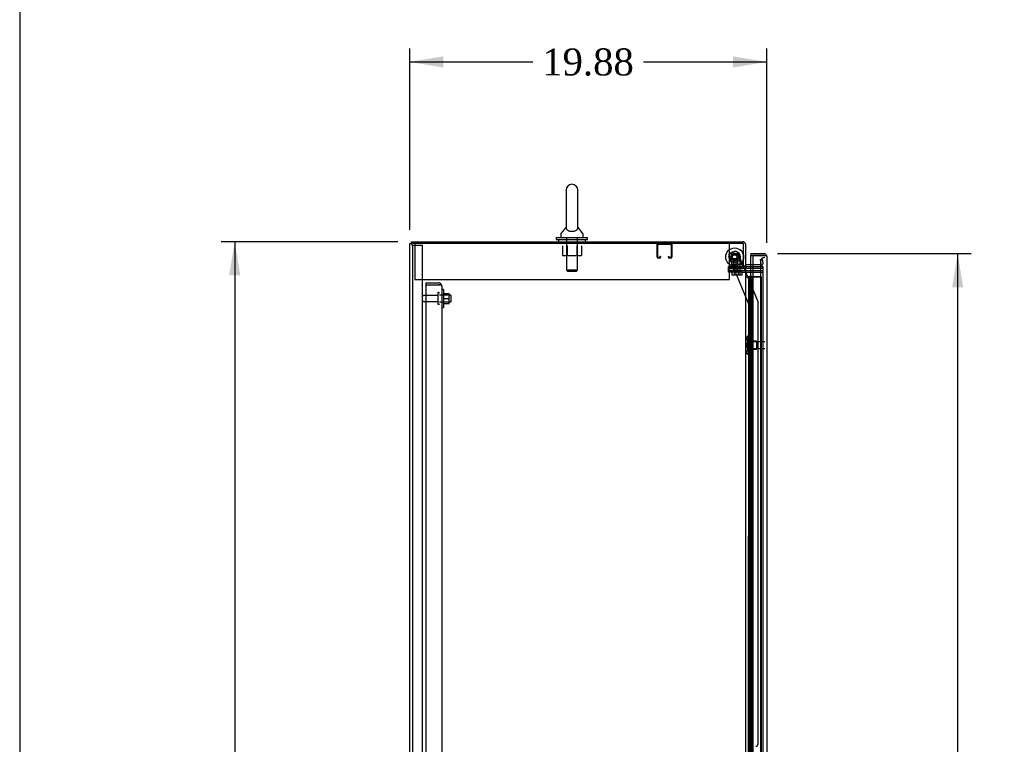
# Model space of a CAD drawing. Header units: inches. Extents: x 1 to 359, y -2 to 239.
# Tile 9 of 24: x 1 to 56, y 127 to 168. Entities that reach past the tile are written whole.
import ezdxf
from ezdxf.enums import TextEntityAlignment as Align
from ezdxf.lldxf.tags import DXFTag

# ---------------------------------------------------------------- set-up
doc = ezdxf.new("R2010")
doc.units = ezdxf.units.IN
doc.header["$MEASUREMENT"] = 0
for name, color, linetype in [('COM43132', 7, 'Continuous'), ('COM50677-2', 7, 'Continuous'), ('COM55607-1', 7, 'Continuous'), ('COM55738-22', 7, 'Continuous'), ('COM70098', 7, 'Continuous'), ('COM70112-5', 7, 'Continuous'), ('COM70217', 7, 'Continuous'), ('COM70220', 7, 'Continuous'), ('COM70839-2', 7, 'Continuous'), ('COM71181-3', 7, 'Continuous'), ('COM71193-1', 7, 'Continuous'), ('Default', 7, 'Continuous'), ('GSK86006', 7, 'Continuous'), ('NTS166105', 7, 'Continuous'), ('NTS18024', 7, 'Continuous'), ('NTS18147', 7, 'Continuous'), ('NTS86070', 7, 'Continuous'), ('ROL87452', 7, 'Continuous'), ('RVT17786', 7, 'Continuous'), ('SCC180005', 7, 'Continuous'), ('SCS86415', 7, 'Continuous'), ('STD26089', 7, 'Continuous'), ('STD26122', 7, 'Continuous'), ('WAF25059', 7, 'Continuous'), ('WAF25376', 7, 'Continuous'), ('WAF25377', 7, 'Continuous'), ('WAM254785', 7, 'Continuous'), ('WAM30038', 7, 'Continuous')]:
    doc.layers.add(name, color=color, linetype=linetype)
doc.styles.add('SEACAD_Times_New_Roman', font='times.ttf')
tags = doc.linetypes.add('HIDDEN2', pattern=[0.1875, 0.125, -0.0625]).pattern_tags.tags
tags[6:7] = [DXFTag(74, 4), DXFTag(75, 0), DXFTag(340, '0'), DXFTag(46, 0.0), DXFTag(50, 0.0), DXFTag(44, 0.0), DXFTag(45, 0.0)]
tags[4:5] = [DXFTag(74, 4), DXFTag(75, 0), DXFTag(340, '0'), DXFTag(46, 0.0), DXFTag(50, 0.0), DXFTag(44, 0.0), DXFTag(45, 0.0)]
doc.dimstyles.new('HAMMOND_(STH_-_300x200)', dxfattribs={"dimtxt": 1.5, "dimasz": 1.875, "dimexe": 0.75, "dimexo": 0.75, "dimgap": 0.375, "dimtad": 0, "dimtih": 1, "dimtoh": 1, "dimzin": 0, "dimdsep": 46, "dimtxsty": 'SEACAD_Times_New_Roman', "dimblk1": '_SE_FILLED', "dimblk2": '_SE_FILLED', "dimsah": 1, "dimcen": 0.75, "dimadec": 0, "dimazin": 0, "dimtfac": 0.8, "dimtofl": 0, "dimtmove": 0, "dimatfit": 3, "dimfxl": 1, "dimtolj": 1, "dimtzin": 0, "dimarcsym": 0})

# ---------------------------------------------------------------- blocks, each defined once
blk = doc.blocks.new('SE3')
at = {"layer": 'COM43132', "color": 7, "linetype": 'HIDDEN2'}
for p, q in [((23.941, 153.097), (23.941, 152.972)), ((23.941, 153.097), (24.631, 153.097)), ((23.941, 152.972), (23.941, 97.222)), ((23.941, 152.972), (24.631, 152.972)), ((23.941, 152.972), (24.631, 152.972)), ((24.631, 152.972), (24.631, 152.972)), ((24.631, 152.972), (24.781, 152.972)), ((24.714, 152.972), (24.631, 152.972)), ((24.714, 152.972), (24.781, 153.021)), ((24.816, 152.912), (24.816, 152.913)), ((24.816, 152.912), (24.816, 97.282)), ((24.816, 152.912), (24.816, 152.912))]:
    blk.add_line(p, q, dxfattribs=at)
for start, end in [(36.194, 90), (0.1208, 36.194), (0, 0.0589)]:
    blk.add_arc((24.631, 152.912), 0.185, start, end, dxfattribs=at)
blk.add_open_spline([(24.781, 152.972), (24.792, 152.962), (24.801, 152.952), (24.81, 152.937), (24.812, 152.932), (24.816, 152.922), (24.816, 152.917), (24.816, 152.912)], degree=3, knots=[0, 0, 0, 0, 0.5, 0.5, 0.75, 0.75, 1, 1, 1, 1], dxfattribs=at)
at = {"layer": 'COM50677-2', "color": 7, "linetype": 'HIDDEN2'}
for p, q in [((23.317, 155.282), (23.317, 155.097)), ((40.817, 155.282), (40.817, 155.097)), ((23.317, 155.097), (23.317, 153.282)), ((40.817, 155.097), (40.817, 153.282)), ((23.317, 153.282), (40.817, 153.282))]:
    blk.add_line(p, q, dxfattribs=at)
at = {"layer": 'COM55607-1', "color": 7, "linetype": 'Continuous'}
for p, q in [((41.722, 153.421), (41.934, 153.421)), ((41.934, 153.421), (42.137, 153.421)), ((41.934, 152.421), (41.934, 153.421)), ((41.958, 153.43), (41.958, 153.456)), ((41.958, 153.456), (42.008, 153.456)), ((42.008, 153.43), (41.958, 153.43)), ((41.97, 153.43), (41.97, 153.421)), ((42.008, 153.456), (42.033, 153.456)), ((42.008, 153.43), (42.033, 153.43)), ((42.033, 153.456), (42.083, 153.456)), ((42.083, 153.43), (42.033, 153.43)), ((42.07, 153.421), (42.07, 153.43)), ((42.083, 153.456), (42.083, 153.43)), ((42.137, 153.421), (42.139, 153.421)), ((42.137, 152.421), (42.137, 153.421)), ((42.137, 152.421), (41.934, 152.421)), ((41.934, 151.421), (41.934, 152.421)), ((42.137, 152.421), (41.934, 152.421)), ((42.137, 151.421), (42.137, 152.421)), ((42.137, 151.421), (41.934, 151.421)), ((42.137, 151.421), (41.934, 151.421)), ((41.934, 150.421), (41.934, 151.421)), ((42.137, 150.421), (42.137, 151.421)), ((42.137, 150.421), (41.934, 150.421)), ((41.934, 149.421), (41.934, 150.421)), ((42.137, 150.421), (41.934, 150.421)), ((42.137, 149.421), (42.137, 150.421)), ((42.137, 149.421), (41.934, 149.421)), ((42.137, 149.421), (41.934, 149.421)), ((41.934, 148.421), (41.934, 149.421)), ((42.137, 148.421), (42.137, 149.421)), ((42.137, 148.421), (41.934, 148.421)), ((41.934, 147.421), (41.934, 148.421)), ((42.137, 148.421), (41.934, 148.421)), ((42.137, 147.421), (42.137, 148.421)), ((42.137, 147.421), (41.934, 147.421)), ((42.137, 147.421), (41.934, 147.421)), ((41.934, 146.421), (41.934, 147.421)), ((42.137, 146.421), (42.137, 147.421)), ((42.137, 146.421), (41.934, 146.421)), ((41.934, 145.421), (41.934, 146.421)), ((42.137, 146.421), (41.934, 146.421)), ((42.137, 145.421), (42.137, 146.421)), ((42.137, 145.421), (41.934, 145.421)), ((42.137, 145.421), (41.934, 145.421)), ((41.934, 144.421), (41.934, 145.421)), ((42.137, 144.421), (42.137, 145.421)), ((42.137, 144.421), (41.934, 144.421)), ((41.934, 143.421), (41.934, 144.421)), ((42.137, 144.421), (41.934, 144.421)), ((42.137, 143.421), (42.137, 144.421)), ((42.137, 143.421), (41.934, 143.421)), ((42.137, 143.421), (41.934, 143.421)), ((41.934, 142.421), (41.934, 143.421)), ((42.137, 142.421), (42.137, 143.421)), ((42.137, 142.421), (41.934, 142.421)), ((41.934, 141.421), (41.934, 142.421)), ((42.137, 142.421), (41.934, 142.421)), ((42.137, 141.421), (42.137, 142.421)), ((42.137, 141.421), (41.934, 141.421)), ((42.137, 141.421), (41.934, 141.421)), ((41.934, 140.421), (41.934, 141.421)), ((42.137, 140.421), (42.137, 141.421)), ((42.137, 140.421), (41.934, 140.421)), ((41.934, 139.421), (41.934, 140.421)), ((42.137, 140.421), (41.934, 140.421)), ((42.137, 139.421), (42.137, 140.421)), ((42.137, 139.421), (41.934, 139.421)), ((42.137, 139.421), (41.934, 139.421)), ((41.934, 138.421), (41.934, 139.421)), ((42.137, 138.421), (42.137, 139.421)), ((42.137, 138.421), (41.934, 138.421)), ((41.934, 137.421), (41.934, 138.421)), ((42.137, 138.421), (41.934, 138.421)), ((42.137, 137.421), (42.137, 138.421)), ((42.137, 137.421), (41.934, 137.421)), ((42.137, 137.421), (41.934, 137.421)), ((41.934, 136.421), (41.934, 137.421)), ((42.137, 136.421), (42.137, 137.421)), ((42.137, 136.421), (41.934, 136.421)), ((41.934, 135.421), (41.934, 136.421)), ((42.137, 136.421), (41.934, 136.421)), ((42.137, 135.421), (42.137, 136.421)), ((42.137, 135.421), (41.934, 135.421)), ((42.137, 135.421), (41.934, 135.421)), ((41.934, 134.421), (41.934, 135.421)), ((42.137, 134.421), (42.137, 135.421)), ((42.137, 134.421), (41.934, 134.421)), ((41.934, 133.421), (41.934, 134.421)), ((42.137, 134.421), (41.934, 134.421)), ((42.137, 133.421), (42.137, 134.421)), ((42.137, 133.421), (41.934, 133.421)), ((42.137, 133.421), (41.934, 133.421)), ((41.934, 132.421), (41.934, 133.421)), ((42.137, 132.421), (42.137, 133.421)), ((42.137, 132.421), (41.934, 132.421)), ((41.934, 131.421), (41.934, 132.421)), ((42.137, 132.421), (41.934, 132.421)), ((42.137, 131.421), (42.137, 132.421)), ((42.137, 131.421), (41.934, 131.421)), ((42.137, 131.421), (41.934, 131.421)), ((41.934, 130.421), (41.934, 131.421)), ((42.137, 130.421), (42.137, 131.421)), ((42.137, 130.421), (41.934, 130.421)), ((41.934, 129.421), (41.934, 130.421)), ((42.137, 130.421), (41.934, 130.421)), ((42.137, 129.421), (42.137, 130.421)), ((42.137, 129.421), (41.934, 129.421)), ((42.137, 129.421), (41.934, 129.421)), ((41.934, 128.421), (41.934, 129.421)), ((42.137, 128.421), (42.137, 129.421)), ((42.137, 128.421), (41.934, 128.421)), ((41.934, 127.421), (41.934, 128.421)), ((42.137, 128.421), (41.934, 128.421)), ((42.137, 127.421), (42.137, 128.421)), ((42.137, 127.421), (41.934, 127.421)), ((42.137, 127.421), (41.934, 127.421)), ((41.934, 126.421), (41.934, 127.421)), ((42.137, 126.421), (42.137, 127.421))]:
    blk.add_line(p, q, dxfattribs=at)
at = {"layer": 'COM55607-1', "color": 7, "linetype": 'HIDDEN2'}
for p, q in [((41.784, 153.42), (41.722, 153.42)), ((41.908, 153.42), (41.784, 153.42)), ((41.903, 153.42), (41.903, 152.421)), ((41.908, 153.42), (42.031, 153.42)), ((41.908, 152.421), (41.908, 153.42)), ((41.97, 153.421), (41.97, 97.421)), ((42.031, 153.42), (42.031, 152.421)), ((42.031, 153.42), (42.07, 153.42)), ((42.07, 97.421), (42.07, 153.421)), ((42.075, 153.42), (42.07, 153.42)), ((42.1, 153.42), (42.075, 153.42)), ((42.615, 153.42), (42.1, 153.42)), ((42.139, 153.421), (42.615, 153.421)), ((42.615, 97.421), (42.615, 153.421)), ((41.934, 152.421), (41.903, 152.421)), ((41.903, 152.421), (41.903, 151.421)), ((42.031, 152.42), (41.903, 152.42)), ((41.979, 152.42), (41.979, 151.421)), ((42.02, 152.42), (42.02, 151.421)), ((42.075, 152.42), (42.02, 152.42)), ((41.934, 151.421), (41.903, 151.421)), ((42.031, 151.42), (41.903, 151.42)), ((41.903, 151.42), (41.903, 150.421)), ((41.908, 150.421), (41.908, 151.42)), ((42.075, 151.42), (42.02, 151.42)), ((42.031, 151.42), (42.031, 150.421)), ((41.934, 150.421), (41.903, 150.421)), ((41.903, 150.421), (41.903, 149.421)), ((42.031, 150.42), (41.903, 150.42)), ((41.979, 150.42), (41.979, 149.421)), ((42.02, 150.42), (42.02, 149.421)), ((42.075, 150.42), (42.02, 150.42)), ((41.934, 149.421), (41.903, 149.421)), ((42.031, 149.42), (41.903, 149.42)), ((41.903, 149.42), (41.903, 148.421)), ((41.908, 148.421), (41.908, 149.42)), ((42.075, 149.42), (42.02, 149.42)), ((42.031, 149.42), (42.031, 148.421)), ((41.934, 148.421), (41.903, 148.421)), ((41.903, 148.421), (41.903, 147.421)), ((42.031, 148.42), (41.903, 148.42)), ((41.979, 148.42), (41.979, 147.421)), ((42.02, 148.42), (42.02, 147.421)), ((42.075, 148.42), (42.02, 148.42)), ((41.934, 147.421), (41.903, 147.421)), ((42.031, 147.42), (41.903, 147.42)), ((41.903, 147.42), (41.903, 146.421)), ((41.908, 146.421), (41.908, 147.42)), ((42.075, 147.42), (42.02, 147.42)), ((42.031, 147.42), (42.031, 146.421)), ((41.934, 146.421), (41.903, 146.421)), ((41.903, 146.421), (41.903, 145.421)), ((42.031, 146.42), (41.903, 146.42)), ((41.979, 146.42), (41.979, 145.421)), ((42.02, 146.42), (42.02, 145.421)), ((42.075, 146.42), (42.02, 146.42)), ((41.934, 145.421), (41.903, 145.421)), ((42.031, 145.42), (41.903, 145.42)), ((41.903, 145.42), (41.903, 144.421)), ((41.908, 144.421), (41.908, 145.42)), ((42.075, 145.42), (42.02, 145.42)), ((42.031, 145.42), (42.031, 144.421)), ((41.934, 144.421), (41.903, 144.421)), ((41.903, 144.421), (41.903, 143.421)), ((42.031, 144.42), (41.903, 144.42)), ((41.979, 144.42), (41.979, 143.421)), ((42.02, 144.42), (42.02, 143.421)), ((42.075, 144.42), (42.02, 144.42)), ((41.934, 143.421), (41.903, 143.421)), ((42.031, 143.42), (41.903, 143.42)), ((41.903, 143.42), (41.903, 142.421)), ((41.908, 142.421), (41.908, 143.42)), ((42.075, 143.42), (42.02, 143.42)), ((42.031, 143.42), (42.031, 142.421)), ((41.934, 142.421), (41.903, 142.421)), ((41.903, 142.421), (41.903, 141.421)), ((42.031, 142.42), (41.903, 142.42)), ((41.979, 142.42), (41.979, 141.421)), ((42.02, 142.42), (42.02, 141.421)), ((42.075, 142.42), (42.02, 142.42)), ((41.934, 141.421), (41.903, 141.421)), ((42.031, 141.42), (41.903, 141.42)), ((41.903, 141.42), (41.903, 140.421)), ((41.908, 140.421), (41.908, 141.42)), ((42.075, 141.42), (42.02, 141.42)), ((42.031, 141.42), (42.031, 140.421)), ((41.934, 140.421), (41.903, 140.421)), ((41.903, 140.421), (41.903, 139.421)), ((42.031, 140.42), (41.903, 140.42)), ((41.979, 140.42), (41.979, 139.421)), ((42.02, 140.42), (42.02, 139.421)), ((42.075, 140.42), (42.02, 140.42)), ((41.934, 139.421), (41.903, 139.421)), ((42.031, 139.42), (41.903, 139.42)), ((41.903, 139.42), (41.903, 138.421)), ((41.908, 138.421), (41.908, 139.42)), ((42.075, 139.42), (42.02, 139.42)), ((42.031, 139.42), (42.031, 138.421)), ((41.934, 138.421), (41.903, 138.421)), ((41.903, 138.421), (41.903, 137.421)), ((42.031, 138.42), (41.903, 138.42)), ((41.979, 138.42), (41.979, 137.421)), ((42.02, 138.42), (42.02, 137.421)), ((42.075, 138.42), (42.02, 138.42)), ((41.934, 137.421), (41.903, 137.421)), ((42.031, 137.42), (41.903, 137.42)), ((41.903, 137.42), (41.903, 136.421)), ((41.908, 136.421), (41.908, 137.42)), ((42.075, 137.42), (42.02, 137.42)), ((42.031, 137.42), (42.031, 136.421)), ((41.934, 136.421), (41.903, 136.421)), ((41.903, 136.421), (41.903, 135.421)), ((42.031, 136.42), (41.903, 136.42)), ((41.979, 136.42), (41.979, 135.421)), ((42.02, 136.42), (42.02, 135.421)), ((42.075, 136.42), (42.02, 136.42)), ((41.934, 135.421), (41.903, 135.421)), ((42.031, 135.42), (41.903, 135.42)), ((41.903, 135.42), (41.903, 134.421)), ((41.908, 134.421), (41.908, 135.42)), ((42.075, 135.42), (42.02, 135.42)), ((42.031, 135.42), (42.031, 134.421)), ((41.934, 134.421), (41.903, 134.421)), ((41.903, 134.421), (41.903, 133.421)), ((42.031, 134.42), (41.903, 134.42)), ((41.979, 134.42), (41.979, 133.421)), ((42.02, 134.42), (42.02, 133.421)), ((42.075, 134.42), (42.02, 134.42)), ((41.934, 133.421), (41.903, 133.421)), ((42.031, 133.42), (41.903, 133.42)), ((41.903, 133.42), (41.903, 132.421)), ((41.908, 132.421), (41.908, 133.42)), ((42.075, 133.42), (42.02, 133.42)), ((42.031, 133.42), (42.031, 132.421)), ((41.934, 132.421), (41.903, 132.421)), ((41.903, 132.421), (41.903, 131.421)), ((42.031, 132.42), (41.903, 132.42)), ((41.979, 132.42), (41.979, 131.421)), ((42.02, 132.42), (42.02, 131.421)), ((42.075, 132.42), (42.02, 132.42)), ((41.934, 131.421), (41.903, 131.421)), ((42.031, 131.42), (41.903, 131.42)), ((41.903, 131.42), (41.903, 130.421)), ((41.908, 130.421), (41.908, 131.42)), ((42.075, 131.42), (42.02, 131.42)), ((42.031, 131.42), (42.031, 130.421)), ((41.934, 130.421), (41.903, 130.421)), ((41.903, 130.421), (41.903, 129.421)), ((42.031, 130.42), (41.903, 130.42)), ((41.979, 130.42), (41.979, 129.421)), ((42.02, 130.42), (42.02, 129.421)), ((42.075, 130.42), (42.02, 130.42)), ((41.934, 129.421), (41.903, 129.421)), ((42.031, 129.42), (41.903, 129.42)), ((41.903, 129.42), (41.903, 128.421)), ((41.908, 128.421), (41.908, 129.42)), ((42.075, 129.42), (42.02, 129.42)), ((42.031, 129.42), (42.031, 128.421)), ((41.934, 128.421), (41.903, 128.421)), ((41.903, 128.421), (41.903, 127.421)), ((42.031, 128.42), (41.903, 128.42)), ((41.979, 128.42), (41.979, 127.421)), ((42.02, 128.42), (42.02, 127.421)), ((42.075, 128.42), (42.02, 128.42)), ((41.934, 127.421), (41.903, 127.421))]:
    blk.add_line(p, q, dxfattribs=at)
at = {"layer": 'COM55738-22', "color": 7, "linetype": 'HIDDEN2'}
for p, q in [((23.201, 155.179), (23.129, 155.179)), ((23.201, 95.429), (23.201, 155.179)), ((23.201, 155.179), (23.317, 155.179)), ((23.317, 155.179), (23.567, 155.179)), ((23.567, 155.179), (23.754, 155.179)), ((23.754, 95.429), (23.754, 155.179))]:
    blk.add_line(p, q, dxfattribs=at)
at = {"layer": 'COM70098', "color": 7, "linetype": 'HIDDEN2'}
for p, q in [((40.79, 153.907), (40.79, 154.002)), ((40.79, 154.002), (41.54, 154.002)), ((41.54, 153.907), (40.79, 153.907)), ((40.79, 153.687), (40.79, 153.782)), ((40.79, 153.782), (41.54, 153.782)), ((41.54, 153.687), (40.79, 153.687)), ((41.54, 154.002), (41.579, 154.002)), ((41.54, 153.907), (42.689, 153.907)), ((41.54, 153.782), (42.689, 153.782)), ((41.54, 153.687), (42.689, 153.687))]:
    blk.add_line(p, q, dxfattribs=at)
at = {"layer": 'COM70112-5', "color": 7, "linetype": 'Continuous'}
for p, q in [((23.129, 155.377), (41.579, 155.377)), ((23.129, 155.282), (23.129, 155.377)), ((41.722, 155.234), (41.722, 154.032)), ((42.139, 154.097), (41.77, 154.097)), ((41.627, 154.032), (41.722, 154.032))]:
    blk.add_line(p, q, dxfattribs=at)
at = {"layer": 'COM70112-5', "color": 7, "linetype": 'HIDDEN2'}
for p, q in [((42.549, 154.097), (42.139, 154.097)), ((42.556, 154.382), (42.649, 154.399)), ((42.596, 154.153), (42.556, 154.382)), ((42.596, 154.136), (42.596, 154.153)), ((42.649, 154.399), (42.69, 154.17)), ((42.69, 154.17), (42.692, 154.153))]:
    blk.add_line(p, q, dxfattribs=at)
at = {"layer": 'COM70112-5', "color": 7, "linetype": 'Continuous'}
for centre, radius, start, end in [((41.579, 155.234), 0.143, 0, 90), ((41.77, 154.145), 0.048, 180, 270), ((41.77, 154.145), 0.143, 232.2051, 270)]:
    blk.add_arc(centre, radius, start, end, dxfattribs=at)
at = {"layer": 'COM70112-5', "color": 7, "linetype": 'HIDDEN2'}
for centre, radius, start, end in [((41.579, 155.234), 0.048, 0, 90), ((42.549, 154.145), 0.143, 270, 2.9658), ((42.549, 154.145), 0.048, 270, 348.6027)]:
    blk.add_arc(centre, radius, start, end, dxfattribs=at)
at = {"layer": 'COM70217', "color": 7, "linetype": 'HIDDEN2'}
for p, q in [((36.814, 154.512), (36.814, 155.239)), ((36.854, 154.512), (36.854, 155.239)), ((36.857, 155.242), (37.584, 155.242)), ((37.587, 155.239), (37.587, 154.512)), ((37.627, 155.239), (37.627, 154.512)), ((36.959, 154.509), (36.857, 154.509)), ((36.959, 154.469), (36.857, 154.469)), ((36.962, 154.563), (36.962, 154.512)), ((37.002, 154.563), (36.962, 154.563)), ((37.002, 154.563), (37.002, 154.512)), ((37.439, 154.512), (37.439, 154.563)), ((37.439, 154.563), (37.479, 154.563)), ((37.479, 154.512), (37.479, 154.563)), ((37.584, 154.509), (37.482, 154.509)), ((37.584, 154.469), (37.482, 154.469))]:
    blk.add_line(p, q, dxfattribs=at)
for centre, radius, start, end in [((36.857, 155.239), 0.043, 90, 180), ((36.857, 155.239), 0.003, 90, 180), ((37.584, 155.239), 0.043, 0, 90), ((37.584, 155.239), 0.003, 0, 90), ((36.857, 154.512), 0.043, 180, 270), ((36.857, 154.512), 0.003, 180, 270), ((36.959, 154.512), 0.003, 270, 0), ((36.959, 154.512), 0.043, 270, 0), ((37.482, 154.512), 0.043, 180, 270), ((37.482, 154.512), 0.003, 180, 270), ((37.584, 154.512), 0.003, 270, 0), ((37.584, 154.512), 0.043, 270, 0)]:
    blk.add_arc(centre, radius, start, end, dxfattribs=at)
at = {"layer": 'COM70220', "color": 7, "linetype": 'HIDDEN2'}
for p, q in [((42.564, 154.244), (42.564, 153.994)), ((42.564, 153.994), (42.564, 96.847))]:
    blk.add_line(p, q, dxfattribs=at)
blk.add_arc((42.814, 154.244), 0.25, 90, 180, dxfattribs=at)
at = {"layer": 'COM70839-2', "color": 7, "linetype": 'HIDDEN2'}
for p, q in [((40.876, 154.731), (41.135, 154.839)), ((40.876, 154.731), (41.135, 154.839)), ((41.605, 154.032), (41.299, 154.771)), ((41.605, 154.032), (41.299, 154.771)), ((41.907, 151.912), (40.808, 154.568)), ((41.907, 151.912), (40.808, 154.568)), ((42.429, 152.04), (41.617, 154.002)), ((42.429, 152.04), (41.617, 154.002)), ((41.894, 126.065), (41.907, 151.912)), ((41.907, 151.912), (41.907, 151.912)), ((42.426, 127.44), (42.439, 151.992)), ((42.439, 151.992), (42.439, 151.992))]:
    blk.add_line(p, q, dxfattribs=at)
at = {"layer": 'COM70839-2', "color": 7, "linetype": 'Continuous'}
blk.add_line((41.617, 154.002), (41.605, 154.032), dxfattribs=at)
blk.add_line((41.617, 154.002), (41.605, 154.032), dxfattribs=at)
at = {"layer": 'COM70839-2', "color": 7, "linetype": 'HIDDEN2'}
blk.add_circle((41.127, 154.531), 0.129, dxfattribs=at)
for centre, start, end in [((40.924, 154.616), 112.4825, 202.4825), ((40.924, 154.616), 112.4825, 202.4825), ((41.183, 154.723), 22.4825, 112.4825), ((41.183, 154.723), 22.4825, 112.4825), ((42.314, 151.992), 359.9705, 22.4825), ((42.301, 127.44), 269.9705, 359.9705)]:
    blk.add_arc(centre, 0.125, start, end, dxfattribs=at)
at = {"layer": 'COM71181-3', "color": 7, "linetype": 'Continuous'}
for p, q in [((23.034, 95.347), (23.034, 155.282)), ((23.034, 155.282), (23.177, 155.282)), ((41.627, 155.282), (23.177, 155.282)), ((41.627, 154.032), (41.627, 155.282)), ((41.579, 154.032), (41.579, 154.002)), ((41.579, 154.032), (41.627, 154.032)), ((41.579, 154.002), (41.722, 154.002)), ((41.722, 154.002), (41.722, 96.627)), ((41.77, 154.002), (41.722, 154.002)), ((41.77, 154.002), (42.139, 154.002))]:
    blk.add_line(p, q, dxfattribs=at)
at = {"layer": 'COM71181-3', "color": 7, "linetype": 'HIDDEN2'}
for p, q in [((42.139, 154.002), (42.689, 154.002)), ((42.689, 154.002), (42.689, 96.627))]:
    blk.add_line(p, q, dxfattribs=at)
at = {"layer": 'COM71193-1', "color": 7, "linetype": 'Continuous'}
for p, q in [((42.034, 154.714), (42.034, 154.619)), ((42.034, 154.714), (42.766, 154.714)), ((42.034, 154.097), (42.034, 154.619)), ((42.034, 154.619), (42.139, 154.619)), ((42.034, 154.619), (42.766, 154.619)), ((42.139, 154.619), (42.139, 96.222)), ((42.766, 154.619), (42.139, 154.619)), ((42.766, 154.619), (42.766, 154.619)), ((42.829, 154.619), (42.766, 154.619)), ((42.766, 154.619), (42.88, 154.619)), ((42.829, 154.619), (42.88, 154.658)), ((42.909, 154.571), (42.909, 154.572)), ((42.909, 154.571), (42.909, 96.27)), ((42.909, 154.571), (42.909, 154.571))]:
    blk.add_line(p, q, dxfattribs=at)
at = {"layer": 'COM71193-1', "color": 7, "linetype": 'HIDDEN2'}
blk.add_line((42.034, 96.532), (42.034, 154.097), dxfattribs=at)
at = {"layer": 'COM71193-1', "color": 7, "linetype": 'Continuous'}
for start, end in [(37.5036, 90), (0.1561, 37.5036), (0, 0.0762)]:
    blk.add_arc((42.766, 154.571), 0.143, start, end, dxfattribs=at)
blk.add_open_spline([(42.88, 154.619), (42.889, 154.611), (42.897, 154.603), (42.904, 154.591), (42.906, 154.587), (42.909, 154.579), (42.909, 154.575), (42.909, 154.571)], degree=3, knots=[0, 0, 0, 0, 0.5, 0.5, 0.75, 0.75, 1, 1, 1, 1], dxfattribs=at)
at = {"layer": 'GSK86006', "color": 7, "linetype": 'HIDDEN2'}
for p, q in [((40.79, 153.782), (40.79, 153.907)), ((40.79, 153.907), (41.54, 153.907)), ((41.54, 153.782), (40.79, 153.782)), ((41.54, 153.907), (42.689, 153.907)), ((41.54, 153.782), (42.689, 153.782))]:
    blk.add_line(p, q, dxfattribs=at)
at = {"layer": 'NTS166105', "color": 7, "linetype": 'HIDDEN2'}
for p, q in [((24.912, 152.496), (25.232, 152.496)), ((25.232, 152.224), (25.232, 152.496)), ((24.912, 152.224), (25.232, 152.224)), ((24.912, 151.946), (25.232, 151.946)), ((25.232, 151.946), (25.232, 152.224))]:
    blk.add_line(p, q, dxfattribs=at)
at = {"layer": 'NTS18024', "color": 7, "linetype": 'HIDDEN2'}
for p, q in [((31.532, 155.157), (31.532, 154.612)), ((31.804, 155.157), (31.804, 154.612)), ((32.33, 155.157), (32.33, 154.612)), ((32.605, 155.157), (32.605, 154.612)), ((31.532, 154.612), (31.804, 154.612)), ((31.804, 154.612), (32.33, 154.612)), ((32.33, 154.612), (32.605, 154.612))]:
    blk.add_line(p, q, dxfattribs=at)
at = {"layer": 'NTS18147', "color": 7, "linetype": 'HIDDEN2'}
for p, q in [((41.781, 150.02), (41.781, 149.966)), ((41.843, 150.115), (41.843, 150.119)), ((41.906, 150.119), (41.843, 150.119)), ((41.843, 150.115), (41.906, 150.115)), ((41.843, 149.926), (41.843, 149.808)), ((41.906, 149.926), (41.843, 149.926)), ((41.843, 149.808), (41.906, 149.808)), ((41.906, 150.115), (41.906, 150.119)), ((41.906, 149.926), (41.906, 150.115)), ((41.906, 149.808), (41.906, 149.926)), ((42.344, 149.839), (41.906, 149.839)), ((41.906, 149.43), (41.906, 149.808)), ((42.344, 149.839), (42.344, 149.399)), ((41.781, 149.273), (41.781, 149.218)), ((41.843, 149.43), (41.843, 149.313)), ((41.906, 149.43), (41.843, 149.43)), ((41.843, 149.313), (41.906, 149.313)), ((41.843, 149.124), (41.843, 149.119)), ((41.906, 149.124), (41.843, 149.124)), ((41.843, 149.119), (41.906, 149.119)), ((41.906, 149.313), (41.906, 149.43)), ((41.906, 149.399), (42.344, 149.399)), ((41.906, 149.124), (41.906, 149.313)), ((41.906, 149.124), (41.906, 149.119))]:
    blk.add_line(p, q, dxfattribs=at)
blk.add_arc((42.1, 149.619), 0.318, 143.6338, 216.3662, dxfattribs=at)
for centre, start_param, end_param in [((42.1, 150.02), 2.506883, 3.776302), ((42.1, 149.966), 3.141593, 3.776302), ((42.1, 149.218), 2.506883, 3.776302), ((42.1, 149.273), 2.506883, 3.141593)]:
    blk.add_ellipse(centre, major_axis=(0.318, 0), ratio=0.5, start_param=start_param, end_param=end_param, dxfattribs=at)
at = {"layer": 'NTS86070', "color": 7, "linetype": 'HIDDEN2'}
for p, q in [((41.064, 154.102), (40.939, 154.102)), ((40.939, 154.002), (40.939, 154.102)), ((41.564, 154.102), (41.064, 154.102)), ((41.064, 154.002), (41.064, 154.102)), ((41.439, 154.002), (41.439, 154.102)), ((41.564, 154.002), (41.564, 154.102)), ((41.043, 154.002), (41.043, 153.972)), ((41.053, 153.962), (41.178, 153.962)), ((41.168, 154.002), (41.168, 153.972)), ((41.178, 153.962), (41.451, 153.962)), ((41.336, 153.972), (41.336, 154.002)), ((41.461, 153.972), (41.461, 154.002))]:
    blk.add_line(p, q, dxfattribs=at)
for centre, start, end in [((41.053, 153.972), 180, 270), ((41.178, 153.972), 180, 270), ((41.326, 153.972), 270, 0), ((41.451, 153.972), 270, 0)]:
    blk.add_arc(centre, 0.01, start, end, dxfattribs=at)
at = {"layer": 'ROL87452', "color": 7, "linetype": 'HIDDEN2'}
for radius in [0.5, 0.5, 0.206]:
    blk.add_circle((41.127, 154.531), radius, dxfattribs=at)
at = {"layer": 'RVT17786', "color": 7, "linetype": 'HIDDEN2'}
for radius in [0.217, 0.125]:
    blk.add_circle((41.127, 154.531), radius, dxfattribs=at)
for start, end in [(159.6852, 190.4974), (259.1227, 271.092)]:
    blk.add_arc((41.127, 154.531), 0.217, start, end, dxfattribs=at)
at = {"layer": 'SCC180005', "color": 7, "linetype": 'HIDDEN2'}
for p, q in [((41.066, 154.437), (41.191, 154.437)), ((41.066, 154.437), (41.066, 153.687)), ((41.191, 154.437), (41.437, 154.437)), ((41.191, 154.437), (41.191, 153.687)), ((41.312, 153.687), (41.312, 154.437)), ((41.437, 153.687), (41.437, 154.437)), ((40.973, 153.687), (40.973, 153.513)), ((41.098, 153.513), (40.973, 153.513)), ((41.098, 153.687), (41.098, 153.513)), ((41.314, 153.513), (41.098, 153.513)), ((41.189, 153.687), (41.189, 153.513)), ((41.314, 153.687), (41.314, 153.513)), ((41.53, 153.513), (41.314, 153.513)), ((41.405, 153.687), (41.405, 153.513)), ((41.53, 153.687), (41.53, 153.513))]:
    blk.add_line(p, q, dxfattribs=at)
at = {"layer": 'SCS86415', "color": 7, "linetype": 'Continuous'}
for p, q in [((31.736, 158.242), (31.736, 156.172)), ((32.398, 156.172), (32.398, 158.242)), ((31.442, 155.796), (31.442, 155.677)), ((31.727, 156.162), (31.456, 155.835)), ((31.736, 156.172), (31.736, 156.171)), ((32.678, 155.835), (32.407, 156.161)), ((32.692, 155.677), (32.692, 155.796))]:
    blk.add_line(p, q, dxfattribs=at)
at = {"layer": 'SCS86415', "color": 7, "linetype": 'HIDDEN2'}
for p, q in [((31.755, 155.617), (31.755, 153.802)), ((32.379, 153.802), (32.379, 155.617)), ((32.379, 153.802), (31.755, 153.802)), ((31.755, 153.802), (31.815, 153.742)), ((31.815, 153.742), (32.319, 153.742)), ((32.319, 153.742), (32.379, 153.802))]:
    blk.add_line(p, q, dxfattribs=at)
at = {"layer": 'SCS86415', "color": 7, "linetype": 'Continuous'}
for centre, radius, start, end in [((32.067, 158.242), 0.331, 0, 180), ((31.502, 155.796), 0.06, 140.3214, 180), ((32.632, 155.796), 0.06, 0, 39.6786), ((31.502, 155.677), 0.06, 180, 270), ((32.632, 155.677), 0.06, 270, 0)]:
    blk.add_arc(centre, radius, start, end, dxfattribs=at)
for points, knots in [([(31.736, 156.178), (31.736, 156.175), (31.736, 156.171), (31.736, 156.157), (31.738, 156.146), (31.746, 156.108), (31.76, 156.08), (31.81, 156.027), (31.848, 156.003), (31.949, 155.968), (32.013, 155.957), (32.142, 155.96), (32.205, 155.972), (32.253, 155.991)], [0.7011987, 0.7011987, 0.7011987, 0.7011987, 0.71875, 0.71875, 0.75, 0.75, 0.8125, 0.8125, 0.875, 0.875, 0.9375, 0.9375, 1, 1, 1, 1]), ([(32.253, 155.991), (32.301, 156.011), (32.335, 156.036), (32.38, 156.088), (32.391, 156.117), (32.398, 156.152), (32.398, 156.163), (32.398, 156.174), (32.398, 156.177), (32.398, 156.178)], [0, 0, 0, 0, 0.0625, 0.0625, 0.125, 0.125, 0.15625, 0.15625, 0.1687604, 0.1687604, 0.1687604, 0.1687604])]:
    blk.add_open_spline(points, degree=3, knots=knots, dxfattribs=at)
at = {"layer": 'STD26089', "color": 7, "linetype": 'HIDDEN2'}
for p, q in [((24.591, 152.517), (24.591, 151.927)), ((24.661, 152.547), (24.621, 152.547)), ((25.316, 152.41), (24.691, 152.41)), ((25.316, 152.41), (25.316, 152.035)), ((24.591, 152.388), (23.814, 152.388)), ((23.814, 152.056), (24.591, 152.056)), ((24.621, 151.897), (24.661, 151.897)), ((24.691, 152.035), (25.316, 152.035))]:
    blk.add_line(p, q, dxfattribs=at)
for centre, radius, start, end in [((24.621, 152.517), 0.03, 90, 180), ((24.661, 152.517), 0.03, 0, 90), ((23.814, 152.328), 0.06, 90, 180), ((23.814, 152.116), 0.06, 180, 270), ((24.621, 151.927), 0.03, 180, 270), ((24.661, 151.927), 0.03, 270, 0)]:
    blk.add_arc(centre, radius, start, end, dxfattribs=at)
at = {"layer": 'STD26122', "color": 7, "linetype": 'HIDDEN2'}
for p, q in [((41.849, 149.804), (41.814, 149.769)), ((41.814, 149.769), (41.814, 149.469)), ((41.849, 149.434), (41.849, 149.804)), ((42.814, 149.804), (41.849, 149.804)), ((41.814, 149.469), (41.849, 149.434)), ((41.849, 149.434), (42.814, 149.434))]:
    blk.add_line(p, q, dxfattribs=at)
at = {"layer": 'WAF25059', "color": 7, "linetype": 'HIDDEN2'}
for p, q in [((24.912, 152.722), (24.816, 152.722)), ((24.912, 152.722), (24.912, 151.722)), ((24.816, 151.722), (24.912, 151.722))]:
    blk.add_line(p, q, dxfattribs=at)
at = {"layer": 'WAF25376', "color": 7, "linetype": 'HIDDEN2'}
for radius in [0.315, 0.14]:
    blk.add_circle((41.127, 154.531), radius, dxfattribs=at)
for radius, start, end in [(0.14, 71.6744, 90.8216), (0.315, 171.4798, 182.7627), (0.14, 343.3898, 0), (0.14, 0, 14.109)]:
    blk.add_arc((41.127, 154.531), radius, start, end, dxfattribs=at)
at = {"layer": 'WAF25377', "color": 7, "linetype": 'Continuous'}
for p, q in [((31.192, 155.617), (32.942, 155.617)), ((31.192, 155.617), (31.192, 155.502)), ((31.192, 155.502), (32.942, 155.502)), ((32.942, 155.502), (32.942, 155.617))]:
    blk.add_line(p, q, dxfattribs=at)
at = {"layer": 'WAM254785', "color": 7, "linetype": 'Continuous'}
for p, q in [((31.317, 155.502), (31.317, 155.377)), ((32.817, 155.377), (32.817, 155.502))]:
    blk.add_line(p, q, dxfattribs=at)
at = {"layer": 'WAM30038', "color": 7, "linetype": 'HIDDEN2'}
for p, q in [((42.031, 149.244), (42.031, 149.994)), ((42.055, 149.994), (42.031, 149.994)), ((42.055, 149.244), (42.055, 149.994)), ((42.07, 149.801), (42.103, 149.78)), ((42.119, 149.793), (42.074, 149.821)), ((42.074, 149.796), (42.119, 149.768)), ((42.103, 149.78), (42.119, 149.793)), ((42.119, 149.847), (42.119, 149.793)), ((42.119, 149.768), (42.119, 149.637)), ((42.031, 149.244), (42.055, 149.244)), ((42.103, 149.458), (42.07, 149.437)), ((42.119, 149.637), (42.074, 149.637)), ((42.074, 149.602), (42.119, 149.602)), ((42.119, 149.47), (42.074, 149.442)), ((42.074, 149.417), (42.119, 149.445)), ((42.119, 149.445), (42.103, 149.458)), ((42.119, 149.602), (42.119, 149.47)), ((42.119, 149.445), (42.119, 149.391))]:
    blk.add_line(p, q, dxfattribs=at)
for centre, radius, start, end in [((42.643, 150.525), 0.854, 226.5547, 228.2901), ((42.073, 149.619), 0.0182, 87.1609, 177.9942), ((42.073, 149.62), 0.0181, 181.7718, 273.073), ((42.64, 148.716), 0.85, 131.7058, 133.4493)]:
    blk.add_arc(centre, radius, start, end, dxfattribs=at)
for points, knots in [([(42.055, 149.821), (42.055, 149.819), (42.056, 149.817), (42.059, 149.812), (42.06, 149.809), (42.066, 149.803), (42.07, 149.799), (42.074, 149.796)], [0, 0, 0, 0, 0.25, 0.25, 0.5, 0.5, 1, 1, 1, 1]), ([(42.074, 149.821), (42.072, 149.823), (42.07, 149.824), (42.066, 149.825), (42.064, 149.826), (42.062, 149.826), (42.061, 149.826), (42.061, 149.826)], [0, 0, 0, 0, 0.25, 0.25, 0.5, 0.5, 0.5626015, 0.5626015, 0.5626015, 0.5626015]), ([(42.074, 149.887), (42.076, 149.886), (42.079, 149.884), (42.081, 149.882), (42.094, 149.87), (42.106, 149.859), (42.119, 149.847)], [0, 0, 0, 0, 0.141448, 0.141448, 0.141448, 1, 1, 1, 1]), ([(42.074, 149.442), (42.072, 149.44), (42.07, 149.439), (42.066, 149.435), (42.064, 149.433), (42.06, 149.429), (42.059, 149.427), (42.056, 149.422), (42.055, 149.419), (42.055, 149.417)], [0, 0, 0, 0, 0.25, 0.25, 0.5, 0.5, 0.75, 0.75, 1, 1, 1, 1]), ([(42.061, 149.412), (42.061, 149.412), (42.062, 149.412), (42.066, 149.412), (42.07, 149.414), (42.074, 149.417)], [0.4389304, 0.4389304, 0.4389304, 0.4389304, 0.5, 0.5, 1, 1, 1, 1]), ([(42.119, 149.391), (42.106, 149.379), (42.094, 149.368), (42.081, 149.357), (42.079, 149.355), (42.076, 149.353), (42.074, 149.351)], [0, 0, 0, 0, 0.858552, 0.858552, 0.858552, 1, 1, 1, 1])]:
    blk.add_open_spline(points, degree=3, knots=knots, dxfattribs=at)
blk = doc.blocks.new('DMBLK3576')
at = {"layer": 'Default', "linetype": 'Continuous'}
for points in [[(24.909, 165.692), (23.034, 165.379), (24.909, 165.067)], [(41.034, 165.692), (41.034, 165.067), (42.909, 165.379)]]:
    blk.add_hatch(color=7, dxfattribs=at).paths.add_polyline_path(points)
at = {"layer": 'Default', "color": 7, "linetype": 'Continuous'}
for p, q in [((23.034, 156.032), (23.034, 166.129)), ((42.909, 155.321), (42.909, 166.129)), ((23.034, 165.379), (29.888, 165.379)), ((36.056, 165.379), (42.909, 165.379))]:
    blk.add_line(p, q, dxfattribs=at)
at = {"layer": 'Default', "color": 7, "linetype": 'Continuous', "style": 'SEACAD_Times_New_Roman'}
blk.add_text('19.88', height=1.5, dxfattribs=at).set_placement((30.413, 166.129), align=Align.TOP_LEFT)
blk = doc.blocks.new('_SE_FILLED')
at = {"color": 0}
blk.add_line((0, 0), (-1, 0), dxfattribs=at)
blk.add_solid([(0, 0), (-1, -0.1665), (-1, 0.1665), (0, 0)], dxfattribs=at)
blk = doc.blocks.new('DMBLK3577')
at = {"layer": 'Default', "linetype": 'Continuous'}
for points in [[(12.98, 153.502), (13.605, 153.502), (13.292, 155.377)], [(12.98, 85.127), (13.292, 83.252), (13.605, 85.127)]]:
    blk.add_hatch(color=7, dxfattribs=at).paths.add_polyline_path(points)
at = {"layer": 'Default', "color": 7, "linetype": 'Continuous'}
for p, q in [((22.379, 155.377), (12.542, 155.377)), ((13.292, 155.377), (13.292, 120.59)), ((13.292, 118.565), (13.292, 83.252)), ((22.379, 83.252), (12.542, 83.252))]:
    blk.add_line(p, q, dxfattribs=at)
at = {"layer": 'Default', "color": 7, "linetype": 'Continuous', "style": 'SEACAD_Times_New_Roman'}
blk.add_text('72.13', height=1.5, dxfattribs=at).set_placement((10.733, 120.065), align=Align.TOP_LEFT)
blk = doc.blocks.new('DMBLK3578')
at = {"layer": 'Default', "linetype": 'Continuous'}
for points in [[(53.853, 152.839), (53.541, 154.714), (53.228, 152.839)], [(53.853, 98.002), (53.228, 98.002), (53.541, 96.127)]]:
    blk.add_hatch(color=7, dxfattribs=at).paths.add_polyline_path(points)
at = {"layer": 'Default', "color": 7, "linetype": 'Continuous'}
for p, q in [((43.516, 154.714), (54.291, 154.714)), ((53.541, 154.714), (53.541, 126.696)), ((53.541, 122.421), (53.541, 96.127)), ((43.516, 96.127), (54.291, 96.127))]:
    blk.add_line(p, q, dxfattribs=at)
at = {"layer": 'Default', "color": 7, "linetype": 'Continuous', "style": 'SEACAD_Times_New_Roman'}
for s, p in [('58.59', (50.981, 126.171)), ('DOOR', (50.395, 123.921))]:
    blk.add_text(s, height=1.5, dxfattribs=at).set_placement(p, align=Align.TOP_LEFT)
blk = doc.blocks.new('BORDER')
at = {"layer": 'Default', "color": 7, "linetype": 'Continuous'}
blk.add_line((-41.86, 27.86), (-41.86, 0), dxfattribs=at)

msp = doc.modelspace()

# ---------------------------------------------------------------- block references
at = {"layer": 'Default', "color": 7, "xscale": 8.55, "yscale": 8.55, "zscale": 8.55}
msp.add_blockref('BORDER', (359.223, 0.67), dxfattribs=at)
at = {"layer": 'Default'}
msp.add_blockref('SE3', (0, 0), dxfattribs=at)

# ---------------------------------------------------------------- dimensions: what is measured, and where the dimension line sits
at = {"layer": 'Default', "color": 7, "linetype": 'Continuous'}
dim = msp.add_linear_dim(base=(42.909364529, 165.379251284), p1=(23.034364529, 155.282155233), p2=(42.909364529, 154.571155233), text='\\A1;<>', dimstyle='HAMMOND_(STH_-_300x200)', dxfattribs=at)
dim.commit()
dim.dimension.update_dxf_attribs({"geometry": 'DMBLK3576', "text_midpoint": (32.97186445, 165.379251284), "dimtype": 160})
for base, p1, p2, angle, text, picture, middle in [((13.292202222, 155.377155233), (23.129364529, 155.377155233), (23.129443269, 83.252155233), 270.000062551, '\\A1;<>', 'DMBLK3577', (13.292202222, 119.314655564)), ((53.541, 154.714), (42.034, 154.714), (42.034, 96.127), 270, '\\A1;<>\\PDOOR', 'DMBLK3578', (53.541, 125.421))]:
    dim = msp.add_linear_dim(base=base, p1=p1, p2=p2, angle=angle, text=text, dimstyle='HAMMOND_(STH_-_300x200)', dxfattribs=at)
    dim.commit()
    dim.dimension.update_dxf_attribs({"geometry": picture, "text_midpoint": middle, "dimtype": 161})

doc.saveas('drawing.dxf')
